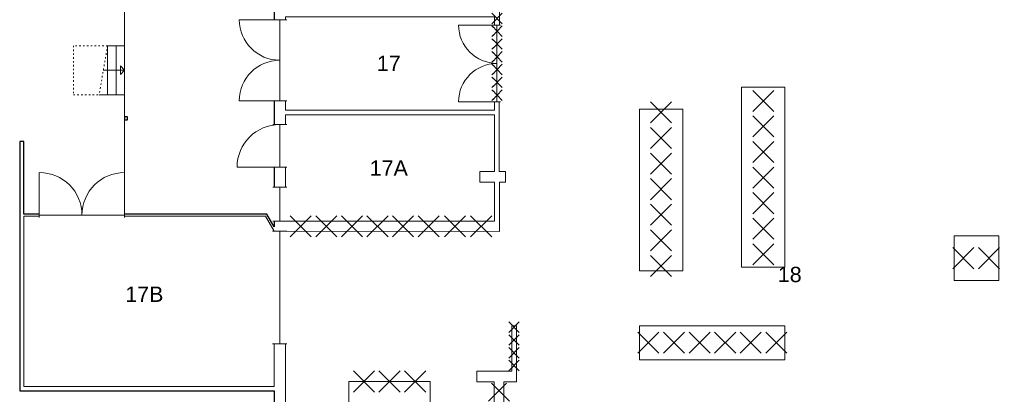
# Model space of a CAD drawing. Header units: millimetres. Extents: x 0 to 1134213, y -536989 to 313336.
# Tile 7 of 86: x 13199 to 36274, y 45511 to 54303. Entities that reach past the tile are written whole.
import ezdxf
from ezdxf.enums import TextEntityAlignment as Align

# ---------------------------------------------------------------- set-up
doc = ezdxf.new("R2010")
doc.units = ezdxf.units.MM
doc.set_wipeout_variables(frame=1)
doc.linetypes.add('ACAD_ISO03W100', pattern=[30, 12, -18])
doc.layers.add('A--L01B_Algemeen (te verwijderen gedeelten)', color=2, linetype='Continuous')
for name, color, linetype, lineweight in [('X-L21_C_buitenwanden', 7, 'Continuous', 30), ('X-L22_C_binnenwand', 7, 'Continuous', 13), ('X-L24_C_trappen hellingen', 1, 'Continuous', 5), ('X-L28_C_hoofddraagconstructie', 7, 'Continuous', 30), ('X-L32_C_binnenwandopeningen', 1, 'Continuous', 5), ('X-L76_C_vaste voorziening', 1, 'Continuous', 5), ('X-T22_C_ruimtelabel', 7, 'Continuous', 5)]:
    doc.layers.add(name, color=color, linetype=linetype, lineweight=lineweight)
doc.styles.get("Standard").update_dxf_attribs({"font": 'arial.ttf'})

# ---------------------------------------------------------------- blocks, each defined once
blk = doc.blocks.new('DVDVB_28_-S-_KolomRechthoek')
at = {"color": 0, "linetype": 'ByBlock', "lineweight": -2}
blk.add_lwpolyline([(0, 0), (1, 0), (1, 1), (0, 1)], close=True, dxfattribs=at)
blk = doc.blocks.new('*U25')
for p, q in [((800, 0), (800, 1150)), ((1000, 0), (1000, 1150)), ((1200, 0), (1200, 1150)), ((1200, 575), (700, 575))]:
    blk.add_line(p, q)
at = {"linetype": 'ACAD_ISO03W100', "ltscale": 3}
for points in [[(800, 1150), (0, 1150), (0, 0), (600, 0)], [(800, 1150), (600, 0), (600, 0)]]:
    blk.add_lwpolyline(points, dxfattribs=at)
blk.add_lwpolyline([(800, 1150), (1200, 1150), (1200, 0), (600, 0)])
blk.add_lwpolyline([(1100, 475), (1200, 575), (1100, 675)], close=True)
blk = doc.blocks.new('DVDVB_32_-S-_Raam')
at = {"linetype": 'Continuous', "lineweight": 13}
blk.add_wipeout([(0, 0.5), (1, 0.5), (1, -0.5), (0, -0.5)], dxfattribs=at)
at = {"color": 1, "linetype": 'ByBlock', "lineweight": -2}
for p, q in [((0, -0.5), (0, 0.5)), ((1, -0.5), (1, 0.5)), ((0, 0), (1, 0))]:
    blk.add_line(p, q, dxfattribs=at)
blk = doc.blocks.new('DVDVB_32_-S-_Deur')
at = {"linetype": 'Continuous', "lineweight": 13}
blk.add_wipeout([(0, -0.5), (1, -0.5), (1, 0.5), (0, 0.5)], dxfattribs=at)
at = {"color": 0, "linetype": 'ByBlock', "lineweight": -2}
for p, q in [((0, -0.5), (0, 0.5)), ((1, -0.5), (1, 0.5)), ((0, 0), (1, 0))]:
    blk.add_line(p, q, dxfattribs=at)
blk = doc.blocks.new('DVDVB_32_-S-_DubbelDeur')
at = {"linetype": 'Continuous', "lineweight": 13}
blk.add_wipeout([(0, -0.5), (1, -0.5), (1, 0.5), (0, 0.5)], dxfattribs=at)
at = {"color": 0, "linetype": 'ByBlock', "lineweight": -2}
for p, q in [((0, -0.5), (0, 0.5)), ((1, -0.5), (1, 0.5)), ((0, 0), (1, 0))]:
    blk.add_line(p, q, dxfattribs=at)
blk = doc.blocks.new('DVDVB_32_-S-_DraairichtingEnkel')
at = {"color": 0, "linetype": 'ByBlock', "lineweight": -2}
blk.add_line((0, 0), (0, 1), dxfattribs=at)
blk.add_arc((0, 0), 1, 0, 90, dxfattribs=at)
blk = doc.blocks.new('sloopkruis geel lijnlengte 700')
at = {"layer": 'A--L01B_Algemeen (te verwijderen gedeelten)'}
for p, q in [((247, -247), (-247, 247)), ((-247, -247), (247, 247))]:
    blk.add_line(p, q, dxfattribs=at)
blk = doc.blocks.new('sloopkruis geel lijnlengte 350')
at = {"layer": 'A--L01B_Algemeen (te verwijderen gedeelten)'}
for p, q in [((0, 0), (247, 247)), ((247, 0), (0, 247))]:
    blk.add_line(p, q, dxfattribs=at)

msp = doc.modelspace()

# ---------------------------------------------------------------- linework, layer by layer
at = {"layer": 'A--L01B_Algemeen (te verwijderen gedeelten)'}
for p, q in [((24609.4, 45770.7), (24186, 45347.3)), ((24681, 45347.3), (24257.6, 45770.7))]:
    msp.add_line(p, q, dxfattribs=at)
at = {"layer": 'X-L21_C_buitenwanden'}
msp.add_lwpolyline([(54849, 40397), (54849, 70582), (58039, 70582), (58039, 70842), (57409, 70842), (57409, 72872), (58039, 72872), (58039, 73132), (54849, 73132), (54849, 75682), (44269, 75682), (44269, 70652), (36419, 70652), (36419, 75682), (19159, 75682), (19159, 49441.4), (18988.1, 49742), (13299, 49742), (13299, 51442), (13199, 51442), (13199, 45592), (19159, 45592), (19159, 40457)], dxfattribs=at)
at = {"layer": 'X-L22_C_binnenwand'}
for points in [[(39009, 57642), (35859, 57642), (35859, 55702), (24581, 55702), (24581, 55487), (24440, 55487), (24439, 50737), (24581, 50737), (24581, 50487), (24441, 50487), (24440, 49336), (19432, 49340), (19429.1, 45802)], [(24319, 45802), (23916, 45802), (23916, 46052), (24729, 46052), (24729, 47122), (24839, 47122), (24839, 45802), (24548, 45802), (24548, 40518)], [(19429, 45802), (19429, 40518), (24319, 40518), (24319, 45802)]]:
    msp.add_lwpolyline(points, dxfattribs=at)
for points in [[(19429, 54372), (19429, 52182), (24329, 52182), (24329, 54372)], [(24329, 49572), (24329, 50487), (23982.5, 50487), (23982.5, 50737), (24329, 50737), (24329, 52072), (19429, 52072), (19429, 49572)], [(19159, 49340.2), (18959, 49692), (13299, 49692), (13299, 45692), (19159, 45692)]]:
    msp.add_lwpolyline(points, close=True, dxfattribs=at)
at = {"layer": 'X-L24_C_trappen hellingen'}
msp.add_line((15659, 63582), (15659, 49742), dxfattribs=at)
at = {"layer": 'X-L76_C_vaste voorziening'}
for p, q in [((30118.3, 48495), (30118.3, 52722)), ((30118.3, 52722), (31133.3, 52722)), ((31133.3, 52722), (31133.3, 48495)), ((27723.3, 52202), (28738.3, 52202)), ((27723.3, 48407), (27723.3, 52202)), ((28738.3, 52202), (28738.3, 48407)), ((35101, 49232), (36146, 49232)), ((35101, 48182), (35101, 49232)), ((36146, 49232), (36146, 48182)), ((31133.3, 48495), (30118.3, 48495)), ((28738.3, 48407), (27723.3, 48407)), ((36146, 48182), (35101, 48182)), ((27723.3, 47122), (31133.3, 47122)), ((27723.3, 46322), (27723.3, 47122)), ((31133.3, 47122), (31133.3, 46322)), ((31133.3, 46322), (27723.3, 46322)), ((20913, 45812), (22820, 45812)), ((20913, 45812), (20913, 43884)), ((22820, 45812), (22820, 43884))]:
    msp.add_line(p, q, dxfattribs=at)

# ---------------------------------------------------------------- block references
at = {"layer": 'A--L01B_Algemeen (te verwijderen gedeelten)', "rotation": 90}
for p in [(30625.8, 52396.8), (28230.8, 52125.1), (30625.8, 51796.8), (28230.8, 51525.1), (30625.8, 51196.8), (28230.8, 50925.1), (30625.8, 50596.8), (28230.8, 50325.1), (30625.8, 49996.8), (28230.8, 49725.1), (30625.8, 49396.8), (28230.8, 49125.1), (30625.8, 48796.8), (28230.8, 48525.1)]:
    msp.add_blockref('sloopkruis geel lijnlengte 700', p, dxfattribs=at)
at = {"layer": 'A--L01B_Algemeen (te verwijderen gedeelten)'}
for name, p in [('sloopkruis geel lijnlengte 700', (20384.8, 49455.8)), ('sloopkruis geel lijnlengte 700', (20984.8, 49455.8)), ('sloopkruis geel lijnlengte 700', (21584.8, 49455.8)), ('sloopkruis geel lijnlengte 700', (22184.8, 49455.8)), ('sloopkruis geel lijnlengte 700', (22784.8, 49455.8)), ('sloopkruis geel lijnlengte 700', (23399.8, 49455.8)), ('sloopkruis geel lijnlengte 700', (24014.8, 49455.8)), ('sloopkruis geel lijnlengte 700', (35315.5, 48707)), ('sloopkruis geel lijnlengte 700', (35915.5, 48707)), ('sloopkruis geel lijnlengte 350', (24660.3, 46963.1)), ('sloopkruis geel lijnlengte 350', (24660.3, 46663.1)), ('sloopkruis geel lijnlengte 700', (27932.3, 46722)), ('sloopkruis geel lijnlengte 700', (28532.3, 46722)), ('sloopkruis geel lijnlengte 700', (29132.3, 46722)), ('sloopkruis geel lijnlengte 700', (29732.3, 46722)), ('sloopkruis geel lijnlengte 700', (30332.3, 46722)), ('sloopkruis geel lijnlengte 700', (30932.3, 46722)), ('sloopkruis geel lijnlengte 350', (24660.3, 46363.1)), ('sloopkruis geel lijnlengte 350', (24660.3, 46063.1)), ('sloopkruis geel lijnlengte 700', (21266.5, 45812)), ('sloopkruis geel lijnlengte 700', (21866.5, 45812)), ('sloopkruis geel lijnlengte 700', (22466.5, 45812))]:
    msp.add_blockref(name, p, dxfattribs=at)
at = {"layer": 'X-L24_C_trappen hellingen'}
msp.add_blockref('*U25', (14459, 52542), dxfattribs=at)
at = {"layer": 'X-L28_C_hoofddraagconstructie', "xscale": 70, "yscale": 70}
msp.add_blockref('DVDVB_28_-S-_KolomRechthoek', (15659, 51952), dxfattribs=at)

# ---------------------------------------------------------------- texts
at = {"layer": 'X-T22_C_ruimtelabel'}
for s, p in [('17', (21849, 53277)), ('17A', (21849, 50822)), ('18', (31245.5, 48323.5)), ('17B', (16119.4, 47860.6))]:
    msp.add_text(s, height=360, dxfattribs=at).set_placement(p, align=Align.MIDDLE_CENTER)

# ---------------------------------------------------------------- next in the draw order: block references
at = {"layer": 'X-L32_C_binnenwandopeningen'}
for name, p, xscale, yscale, rotation in [('DVDVB_32_-S-_DubbelDeur', (19294, 52402), 1900, 330, 90), ('DVDVB_32_-S-_DubbelDeur', (24384.4, 52377), 1799.97, 170.724, 90), ('DVDVB_32_-S-_Deur', (19294, 51842), 1000, 330, 270), ('DVDVB_32_-S-_Raam', (19294, 50372), 800, 330, 270), ('DVDVB_32_-S-_Raam', (19293.2, 46697), 2643.120869, 333, 90)]:
    msp.add_blockref(name, p, dxfattribs=dict(at, xscale=xscale, yscale=yscale, rotation=rotation))
at = {"layer": 'X-L32_C_binnenwandopeningen', "xscale": 2000, "yscale": 110}
msp.add_blockref('DVDVB_32_-S-_DubbelDeur', (13659, 49717), dxfattribs=at)

# ---------------------------------------------------------------- next in the draw order: block references
at = {"layer": 'A--L01B_Algemeen (te verwijderen gedeelten)'}
for name, p in [('sloopkruis geel lijnlengte 350', (24260.6, 54208.4)), ('sloopkruis geel lijnlengte 350', (24260.6, 53908.4)), ('sloopkruis geel lijnlengte 350', (24260.6, 53608.4)), ('sloopkruis geel lijnlengte 350', (24260.6, 53308.4)), ('sloopkruis geel lijnlengte 350', (24260.6, 53008.4)), ('sloopkruis geel lijnlengte 350', (24260.6, 52708.4)), ('sloopkruis geel lijnlengte 350', (24260.6, 52408.4)), ('sloopkruis geel lijnlengte 700', (19784.8, 49455.8))]:
    msp.add_blockref(name, p, dxfattribs=at)
at = {"layer": 'X-L32_C_binnenwandopeningen'}
for p, xscale, yscale, rotation in [((19294, 54302), 950, -950, 270), ((24384.4, 54177), 899.985, -899.985, 270), ((19294, 52402), 950, 950, 90), ((24384.4, 52377), 899.985, 899.985, 90), ((19294, 50842), 1000, 1000, 90), ((15659, 49717), 1000, -1000, 180)]:
    msp.add_blockref('DVDVB_32_-S-_DraairichtingEnkel', p, dxfattribs=dict(at, xscale=xscale, yscale=yscale, rotation=rotation))
at = {"layer": 'X-L32_C_binnenwandopeningen', "xscale": 1000, "yscale": 1000}
msp.add_blockref('DVDVB_32_-S-_DraairichtingEnkel', (13659, 49717), dxfattribs=at)

doc.saveas('drawing.dxf')
